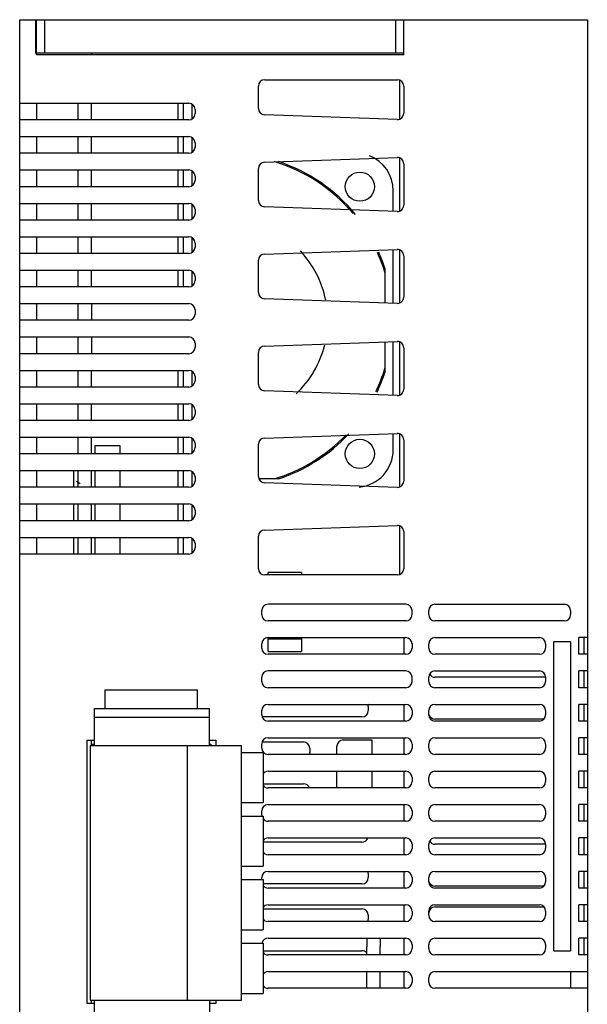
# Model space of a CAD drawing. Header units: millimetres. Extents: x 64 to 132, y 20 to 257.
# Tile 2 of 2: x 64 to 132, y 139 to 257. Entities that reach past the tile are written whole.
import ezdxf

# ---------------------------------------------------------------- set-up
doc = ezdxf.new("R2010")
doc.units = ezdxf.units.MM
doc.header["$LTSCALE"] = 18.008236
doc.layers.get('0').update_dxf_attribs({"linetype": 'CONTINUOUS'})
doc.layers.add('_1', color=7, linetype='CONTINUOUS')

msp = doc.modelspace()

# ---------------------------------------------------------------- linework, layer by layer
at = {"color": 7, "linetype": 'Continuous'}
for p, q in [((64.01, 43.16), (64.01, 257.16)), ((64.01, 257.16), (132.01, 257.16)), ((65.91, 257.16), (65.91, 253.16)), ((66.01, 252.96), (66.01, 257.16)), ((66.99, 257.16), (66.99, 253.16)), ((109.02, 257.16), (109.02, 253.16)), ((110.01, 252.96), (110.01, 257.16)), ((132.01, 257.16), (132.01, 50.16)), ((110.01, 253.16), (65.91, 253.16)), ((110.01, 252.96), (66.01, 252.96)), ((72.61, 253.16), (72.61, 252.96)), ((92.61, 246.51), (92.61, 249.21)), ((93.36, 249.96), (109.26, 249.96)), ((109.51, 249.86), (109.51, 245.31)), ((110.01, 249.21), (110.01, 245.96)), ((64.01, 247.16), (84.26, 247.16)), ((66.01, 247.16), (66.01, 245.16)), ((71.01, 245.16), (71.01, 247.16)), ((72.61, 245.16), (72.61, 247.16)), ((82.94, 247.16), (82.94, 245.16)), ((83.61, 247.16), (83.61, 245.16)), ((84.61, 247.01), (84.61, 245.3)), ((85.01, 246.41), (85.01, 245.91)), ((109.25, 245.21), (93.33, 245.76)), ((84.26, 245.16), (64.01, 245.16)), ((64.01, 243.16), (84.26, 243.16)), ((66.01, 243.16), (66.01, 241.16)), ((71.01, 241.16), (71.01, 243.16)), ((72.61, 241.16), (72.61, 243.16)), ((82.94, 243.16), (82.94, 241.16)), ((83.61, 243.16), (83.61, 241.16)), ((84.61, 243.01), (84.61, 241.3)), ((85.01, 242.41), (85.01, 241.91)), ((84.26, 241.16), (64.01, 241.16)), ((93.33, 240.1), (109.25, 240.66)), ((109.51, 240.55), (109.51, 234.3)), ((110.01, 239.91), (110.01, 234.94)), ((64.01, 239.16), (84.26, 239.16)), ((66.01, 239.16), (66.01, 237.16)), ((71.01, 237.16), (71.01, 239.16)), ((72.61, 237.16), (72.61, 239.16)), ((82.94, 239.16), (82.94, 237.16)), ((83.61, 239.16), (83.61, 237.16)), ((84.61, 239.01), (84.61, 237.3)), ((85.01, 238.41), (85.01, 237.91)), ((92.61, 235.5), (92.61, 239.35)), ((84.26, 237.16), (64.01, 237.16)), ((108.76, 234.21), (108.76, 236.66)), ((64.01, 235.16), (84.26, 235.16)), ((66.01, 235.16), (66.01, 233.16)), ((71.01, 233.16), (71.01, 235.16)), ((72.61, 233.16), (72.61, 235.16)), ((82.94, 235.16), (82.94, 233.16)), ((83.61, 235.16), (83.61, 233.16)), ((84.61, 235.01), (84.61, 233.3)), ((109.25, 234.19), (93.33, 234.75)), ((85.01, 234.41), (85.01, 233.91)), ((84.26, 233.16), (64.01, 233.16)), ((64.01, 231.16), (84.26, 231.16)), ((66.01, 231.16), (66.01, 229.16)), ((71.01, 229.16), (71.01, 231.16)), ((72.61, 229.16), (72.61, 231.16)), ((82.94, 231.16), (82.94, 229.16)), ((83.61, 231.16), (83.61, 229.16)), ((84.61, 231.01), (84.61, 229.3)), ((85.01, 230.41), (85.01, 229.91)), ((84.26, 229.16), (64.01, 229.16)), ((93.33, 229.09), (109.25, 229.64)), ((108.76, 223.2), (108.76, 229.62)), ((109.51, 229.54), (109.51, 223.28)), ((110.01, 228.89), (110.01, 223.93)), ((92.61, 224.48), (92.61, 228.34)), ((64.01, 227.16), (84.26, 227.16)), ((66.01, 227.16), (66.01, 225.16)), ((71.01, 225.16), (71.01, 227.16)), ((72.61, 225.16), (72.61, 227.16)), ((82.94, 227.16), (82.94, 225.16)), ((83.61, 227.16), (83.61, 225.16)), ((84.61, 227.01), (84.61, 225.3)), ((85.01, 226.41), (85.01, 225.91)), ((107.76, 227.4), (107.76, 223.23)), ((84.26, 225.16), (64.01, 225.16)), ((64.01, 223.16), (84.26, 223.16)), ((66.01, 223.16), (66.01, 221.16)), ((71.01, 221.16), (71.01, 223.16)), ((72.61, 223.16), (72.61, 221.16)), ((109.25, 223.18), (93.33, 223.73)), ((85.01, 222.41), (85.01, 221.91)), ((84.26, 221.16), (64.01, 221.16)), ((64.01, 219.16), (84.26, 219.16)), ((66.01, 219.16), (66.01, 217.16)), ((71.01, 217.16), (71.01, 219.16)), ((72.61, 219.16), (72.61, 217.16)), ((85.01, 218.41), (85.01, 217.91)), ((93.33, 218.07), (109.25, 218.63)), ((107.76, 218.57), (107.76, 214.91)), ((108.76, 212.18), (108.76, 218.61)), ((109.51, 218.52), (109.51, 212.27)), ((84.26, 217.16), (64.01, 217.16)), ((92.61, 213.47), (92.61, 217.32)), ((110.01, 217.88), (110.01, 212.91)), ((64.01, 215.16), (84.26, 215.16)), ((66.01, 215.16), (66.01, 213.16)), ((71.01, 213.16), (71.01, 215.16)), ((72.61, 213.16), (72.61, 215.16)), ((82.94, 215.16), (82.94, 213.16)), ((83.61, 215.16), (83.61, 213.16)), ((84.61, 215.01), (84.61, 213.3)), ((85.01, 214.41), (85.01, 213.91)), ((84.26, 213.16), (64.01, 213.16)), ((109.25, 212.16), (93.33, 212.72)), ((64.01, 211.16), (84.26, 211.16)), ((66.01, 211.16), (66.01, 209.16)), ((71.01, 209.16), (71.01, 211.16)), ((72.61, 209.16), (72.61, 211.16)), ((82.94, 211.16), (82.94, 209.16)), ((83.61, 211.16), (83.61, 209.16)), ((84.61, 211.01), (84.61, 209.3)), ((85.01, 210.41), (85.01, 209.91)), ((84.26, 209.16), (64.01, 209.16)), ((93.33, 207.06), (109.25, 207.61)), ((108.76, 205.66), (108.76, 207.59)), ((64.01, 207.16), (84.26, 207.16)), ((66.01, 207.16), (66.01, 205.16)), ((71.01, 205.16), (71.01, 207.16)), ((72.61, 205.16), (72.61, 207.16)), ((82.94, 207.16), (82.94, 205.16)), ((83.61, 207.16), (83.61, 205.16)), ((84.61, 207.01), (84.61, 205.3)), ((85.01, 206.41), (85.01, 205.91)), ((109.51, 207.51), (109.51, 201.25)), ((110.01, 206.86), (110.01, 201.9)), ((73.01, 206.16), (73.01, 205.16)), ((73.01, 206.16), (76, 206.16)), ((76, 206.16), (76, 205.16)), ((92.61, 202.45), (92.61, 206.31)), ((84.26, 205.16), (64.01, 205.16)), ((64.01, 203.16), (84.26, 203.16)), ((66.01, 203.16), (66.01, 201.16)), ((70.51, 201.16), (70.51, 203.16)), ((71.01, 201.16), (71.01, 203.16)), ((72.61, 201.16), (72.61, 203.16)), ((73.01, 203.16), (73.01, 201.16)), ((76, 203.16), (76, 201.16)), ((82.94, 203.16), (82.94, 201.16)), ((83.61, 203.16), (83.61, 201.16)), ((84.61, 203.01), (84.61, 201.3)), ((85.01, 202.41), (85.01, 201.91)), ((95, 202.16), (92.73, 202.16)), ((109.25, 201.15), (93.33, 201.7)), ((84.26, 201.16), (64.01, 201.16)), ((64.01, 199.16), (84.26, 199.16)), ((66.01, 199.16), (66.01, 197.16)), ((70.51, 197.16), (70.51, 199.16)), ((71.01, 197.16), (71.01, 199.16)), ((72.61, 197.16), (72.61, 199.16)), ((73.01, 199.16), (73.01, 197.16)), ((76, 199.16), (76, 197.16)), ((82.94, 199.16), (82.94, 197.16)), ((83.61, 199.16), (83.61, 197.16)), ((84.61, 199.01), (84.61, 197.3)), ((85.01, 198.41), (85.01, 197.91)), ((84.26, 197.16), (64.01, 197.16)), ((93.33, 196.04), (109.25, 196.6)), ((109.51, 196.49), (109.51, 190.76)), ((110.01, 195.85), (110.01, 191.41)), ((64.01, 195.16), (84.26, 195.16)), ((66.01, 195.16), (66.01, 193.16)), ((70.51, 193.16), (70.51, 195.16)), ((71.01, 193.16), (71.01, 195.16)), ((72.61, 193.16), (72.61, 195.16)), ((73.01, 195.16), (73.01, 193.16)), ((76, 195.16), (76, 193.16)), ((82.94, 195.16), (82.94, 193.16)), ((83.61, 195.16), (83.61, 193.16)), ((84.61, 195.01), (84.61, 193.3)), ((92.61, 191.41), (92.61, 195.29)), ((85.01, 194.41), (85.01, 193.91)), ((84.26, 193.16), (64.01, 193.16)), ((109.26, 190.66), (93.36, 190.66)), ((93.76, 190.66), (93.76, 190.96)), ((97.76, 190.96), (93.76, 190.96)), ((97.76, 190.96), (97.76, 190.66)), ((93.01, 185.91), (93.01, 186.41)), ((110.26, 187.16), (93.76, 187.16)), ((111.01, 185.91), (111.01, 186.41)), ((113.01, 185.91), (113.01, 186.41)), ((113.76, 187.16), (129.26, 187.16)), ((130.01, 186.41), (130.01, 185.91)), ((110.26, 185.16), (93.76, 185.16)), ((129.26, 185.16), (113.76, 185.16)), ((93.76, 181.51), (93.76, 183.16)), ((93.76, 183.16), (110.26, 183.16)), ((93.76, 183.01), (97.76, 183.01)), ((97.76, 183.16), (97.76, 181.51)), ((110.01, 183.16), (110.01, 181.16)), ((113.76, 183.16), (126.26, 183.16)), ((131.01, 181.16), (131.01, 183.16)), ((132.01, 183.16), (131.01, 183.16)), ((131.61, 181.16), (131.61, 183.16)), ((93.01, 181.91), (93.01, 182.41)), ((111.01, 182.41), (111.01, 181.91)), ((113.01, 181.91), (113.01, 182.41)), ((127.01, 182.41), (127.01, 181.91)), ((128.01, 145.66), (128.01, 182.66)), ((130.01, 182.66), (128.01, 182.66)), ((130.01, 182.66), (130.01, 145.66)), ((93.76, 181.51), (97.76, 181.51)), ((110.26, 181.16), (93.76, 181.16)), ((126.26, 181.16), (113.76, 181.16)), ((132.01, 181.16), (131.01, 181.16)), ((93.01, 177.91), (93.01, 178.41)), ((110.26, 179.16), (93.76, 179.16)), ((111.01, 177.91), (111.01, 178.41)), ((113.01, 177.91), (113.01, 178.41)), ((113.76, 179.16), (126.26, 179.16)), ((127.01, 178.41), (113.76, 178.41)), ((127.01, 178.41), (127.01, 177.91)), ((131.01, 177.16), (131.01, 179.16)), ((132.01, 179.16), (131.01, 179.16)), ((131.61, 177.16), (131.61, 179.16)), ((74.26, 174.68), (74.26, 176.89)), ((74.26, 176.89), (85.26, 176.89)), ((85.26, 176.89), (85.26, 174.68)), ((110.26, 177.16), (93.76, 177.16)), ((126.26, 177.16), (113.76, 177.16)), ((132.01, 177.16), (131.01, 177.16)), ((93.76, 175.16), (110.26, 175.16)), ((105.76, 174.91), (105.76, 174.41)), ((110.01, 175.16), (110.01, 173.16)), ((113.76, 175.16), (126.26, 175.16)), ((131.01, 173.16), (131.01, 175.16)), ((132.01, 175.16), (131.01, 175.16)), ((131.61, 173.16), (131.61, 175.16)), ((93.01, 173.91), (93.01, 174.41)), ((105.01, 173.66), (93.11, 173.66)), ((111.01, 174.41), (111.01, 173.91)), ((113.01, 173.91), (113.01, 174.41)), ((126.8, 173.41), (113.76, 173.41)), ((127.01, 174.41), (127.01, 173.91)), ((110.26, 173.16), (93.76, 173.16)), ((126.26, 173.16), (113.76, 173.16)), ((132.01, 173.16), (131.01, 173.16)), ((93.76, 171.16), (110.26, 171.16)), ((110.01, 171.16), (110.01, 169.16)), ((113.76, 171.16), (126.26, 171.16)), ((131.01, 169.16), (131.01, 171.16)), ((132.01, 171.16), (131.01, 171.16)), ((131.61, 169.16), (131.61, 171.16)), ((72.11, 139.33), (72.11, 170.89)), ((72.11, 170.89), (72.96, 170.89)), ((72.61, 170.23), (72.61, 170.89)), ((72.61, 170.39), (72.96, 170.39)), ((86.76, 170.89), (87.51, 170.89)), ((86.76, 170.39), (86.91, 170.39)), ((86.91, 170.39), (86.91, 170.23)), ((87.51, 170.89), (87.51, 170.23)), ((93.01, 169.91), (93.01, 170.41)), ((93.11, 170.66), (98.01, 170.66)), ((98.76, 169.91), (98.76, 169.41)), ((102.01, 169.16), (102.01, 170.16)), ((102.76, 170.91), (106.21, 170.91)), ((106.21, 170.91), (106.21, 169.16)), ((111.01, 170.41), (111.01, 169.91)), ((113.01, 169.91), (113.01, 170.41)), ((127.01, 170.41), (127.01, 169.91)), ((110.26, 169.16), (93.76, 169.16)), ((126.26, 169.16), (113.76, 169.16)), ((132.01, 169.16), (131.01, 169.16)), ((93.76, 167.16), (110.26, 167.16)), ((102.01, 165.16), (102.01, 167.16)), ((106.21, 167.16), (106.21, 165.16)), ((110.01, 167.16), (110.01, 165.16)), ((111.01, 166.41), (111.01, 165.91)), ((113.01, 165.91), (113.01, 166.41)), ((113.76, 167.16), (126.26, 167.16)), ((127.01, 166.41), (127.01, 165.91)), ((131.01, 165.16), (131.01, 167.16)), ((132.01, 167.16), (131.01, 167.16)), ((131.61, 165.16), (131.61, 167.16)), ((93.16, 165.66), (98.01, 165.66)), ((110.26, 165.16), (93.76, 165.16)), ((126.26, 165.16), (113.76, 165.16)), ((132.01, 165.16), (131.01, 165.16)), ((93.76, 163.16), (110.26, 163.16)), ((110.01, 163.16), (110.01, 161.16)), ((113.76, 163.16), (126.26, 163.16)), ((132.01, 163.16), (131.01, 163.16)), ((131.01, 161.16), (131.01, 163.16)), ((131.61, 161.16), (131.61, 163.16)), ((93.01, 161.91), (93.01, 162.41)), ((111.01, 162.41), (111.01, 161.91)), ((113.01, 161.91), (113.01, 162.41)), ((127.01, 162.41), (127.01, 161.91)), ((110.26, 161.16), (93.76, 161.16)), ((126.26, 161.16), (113.76, 161.16)), ((132.01, 161.16), (131.01, 161.16)), ((105.01, 158.66), (93.16, 158.66)), ((93.76, 159.16), (110.26, 159.16)), ((110.01, 159.16), (110.01, 157.16)), ((111.01, 158.41), (111.01, 157.91)), ((113.01, 157.91), (113.01, 158.41)), ((113.76, 159.16), (126.26, 159.16)), ((127.01, 158.41), (113.76, 158.41)), ((127.01, 158.41), (127.01, 157.91)), ((132.01, 159.16), (131.01, 159.16)), ((131.01, 157.16), (131.01, 159.16)), ((131.61, 157.16), (131.61, 159.16)), ((110.26, 157.16), (93.76, 157.16)), ((126.26, 157.16), (113.76, 157.16)), ((132.01, 157.16), (131.01, 157.16)), ((93.76, 155.16), (110.26, 155.16)), ((105.76, 154.91), (105.76, 154.41)), ((110.01, 155.16), (110.01, 153.16)), ((113.76, 155.16), (126.26, 155.16)), ((132.01, 155.16), (131.01, 155.16)), ((131.01, 153.16), (131.01, 155.16)), ((131.61, 153.16), (131.61, 155.16)), ((93.01, 154.17), (93.01, 154.41)), ((105.01, 153.66), (93.16, 153.66)), ((111.01, 154.41), (111.01, 153.91)), ((113.01, 153.91), (113.01, 154.41)), ((126.8, 153.41), (113.76, 153.41)), ((127.01, 154.41), (127.01, 153.91)), ((110.26, 153.16), (93.76, 153.16)), ((126.26, 153.16), (113.76, 153.16)), ((132.01, 153.16), (131.01, 153.16)), ((93.76, 151.16), (110.26, 151.16)), ((110.01, 151.16), (110.01, 149.16)), ((113.76, 151.16), (126.26, 151.16)), ((132.01, 151.16), (131.01, 151.16)), ((131.01, 149.16), (131.01, 151.16)), ((131.61, 149.16), (131.61, 151.16)), ((93.16, 150.66), (105.01, 150.66)), ((105.76, 149.91), (105.76, 149.41)), ((111.01, 150.41), (111.01, 149.91)), ((113.01, 149.91), (113.01, 150.41)), ((113.76, 150.91), (126.8, 150.91)), ((127.01, 150.41), (127.01, 149.91)), ((110.26, 149.16), (93.76, 149.16)), ((126.26, 149.16), (113.76, 149.16)), ((132.01, 149.16), (131.01, 149.16)), ((93.76, 147.16), (110.26, 147.16)), ((105.61, 147.16), (105.61, 146.16)), ((107.21, 147.16), (107.21, 146.15)), ((110.01, 147.16), (110.01, 145.16)), ((111.01, 146.41), (111.01, 145.91)), ((113.01, 145.91), (113.01, 146.41)), ((113.76, 147.16), (126.26, 147.16)), ((127.01, 146.41), (127.01, 145.91)), ((132.01, 147.16), (131.01, 147.16)), ((131.01, 145.16), (131.01, 147.16)), ((131.61, 145.16), (131.61, 147.16)), ((93.16, 145.66), (105.01, 145.66)), ((110.26, 145.16), (93.76, 145.16)), ((105.61, 145.16), (105.61, 146.15)), ((107.21, 145.16), (107.21, 146.15)), ((126.26, 145.16), (113.76, 145.16)), ((128.01, 145.66), (130.01, 145.66)), ((132.01, 145.16), (131.01, 145.16)), ((93.76, 143.16), (110.26, 143.16)), ((105.61, 141.16), (105.61, 143.16)), ((107.21, 141.16), (107.21, 143.16)), ((110.01, 143.16), (110.01, 141.16)), ((113.76, 143.16), (132.01, 143.16)), ((130.01, 143.16), (130.01, 141.16)), ((111.01, 142.41), (111.01, 141.91)), ((113.01, 141.91), (113.01, 142.41)), ((110.26, 141.16), (93.76, 141.16)), ((132.01, 141.16), (113.76, 141.16)), ((72.96, 139.33), (72.11, 139.33)), ((72.61, 139.33), (72.61, 139.73)), ((87.51, 139.33), (86.76, 139.33)), ((87.51, 139.73), (87.51, 139.33))]:
    msp.add_line(p, q, dxfattribs=at)
for centre in [(104.76, 237.16), (104.76, 205.16)]:
    msp.add_circle(centre, 1.75, dxfattribs=at)
for centre, radius, start, end in [((93.36, 249.21), 0.75, 90, 180), ((109.26, 249.21), 0.75, 0, 90), ((84.26, 246.41), 0.75, 0, 90), ((93.36, 246.51), 0.75, 180, 268), ((84.26, 245.91), 0.75, 270, 360), ((109.26, 245.96), 0.75, 268, 360), ((84.26, 242.41), 0.75, 0, 90), ((84.26, 241.91), 0.75, 270, 360), ((104.26, 236.66), 4.5, 0, 68.7039), ((109.26, 239.91), 0.75, 0, 92), ((93.36, 239.35), 0.75, 92, 180), ((88.76, 221.16), 19.85, 40.045, 73.2089), ((88.76, 221.16), 20, 39.2563, 71.8051), ((84.26, 238.41), 0.75, 0, 90), ((84.26, 237.91), 0.75, 270, 360), ((84.26, 234.41), 0.75, 0, 90), ((93.36, 235.5), 0.75, 180, 268), ((109.26, 234.94), 0.75, 268, 360), ((84.26, 233.91), 0.75, 270, 360), ((84.26, 230.41), 0.75, 0, 90), ((84.26, 229.91), 0.75, 270, 360), ((93.36, 228.34), 0.75, 92, 180), ((88.76, 221.16), 12.15, 11.4423, 43.1081), ((88.76, 221.16), 19.85, 16.7911, 24.0831), ((88.76, 221.16), 20, 18.1949, 24.1019), ((109.26, 228.89), 0.75, 0, 92), ((84.26, 226.41), 0.75, 0, 90), ((84.26, 225.91), 0.75, 270, 360), ((93.36, 224.48), 0.75, 180, 268), ((84.26, 222.41), 0.75, 0, 90), ((109.26, 223.93), 0.75, 268, 360), ((84.26, 221.91), 0.75, 270, 360), ((84.26, 218.41), 0.75, 0, 90), ((88.76, 221.16), 12.15, 313.5337, 345.9815), ((109.26, 217.88), 0.75, 0, 92), ((84.26, 217.91), 0.75, 270, 360), ((93.36, 217.32), 0.75, 92, 180), ((84.26, 214.41), 0.75, 0, 90), ((88.76, 221.16), 19.85, 334.5494, 343.2089), ((88.76, 221.16), 20, 334.5299, 341.8051), ((84.26, 213.91), 0.75, 270, 360), ((93.36, 213.47), 0.75, 180, 268), ((109.26, 212.91), 0.75, 268, 360), ((84.26, 210.41), 0.75, 0, 90), ((84.26, 209.91), 0.75, 270, 360), ((88.76, 221.16), 20, 288.1949, 317.1775), ((109.26, 206.86), 0.75, 0, 92), ((84.26, 206.41), 0.75, 0, 90), ((93.36, 206.31), 0.75, 92, 180), ((88.76, 221.16), 19.85, 286.7911, 316.3536), ((84.26, 205.91), 0.75, 270, 360), ((104.26, 205.66), 4.5, 275.342, 360), ((84.26, 202.41), 0.75, 0, 90), ((73.26, 205.66), 4.5, 236.817, 243.5576), ((84.26, 201.91), 0.75, 270, 360), ((93.36, 202.45), 0.75, 180, 268), ((109.26, 201.9), 0.75, 268, 360), ((73.26, 205.66), 4.5, 262.4864, 263.1952), ((84.26, 198.41), 0.75, 0, 90), ((84.26, 197.91), 0.75, 270, 360), ((93.36, 195.29), 0.75, 92, 180), ((109.26, 195.85), 0.75, 0, 92), ((84.26, 194.41), 0.75, 0, 90), ((84.26, 193.91), 0.75, 270, 360), ((93.36, 191.41), 0.75, 180, 270), ((109.26, 191.41), 0.75, 270, 360), ((93.76, 186.41), 0.75, 90, 180), ((110.26, 186.41), 0.75, 0, 90), ((113.76, 186.41), 0.75, 90, 180), ((129.26, 186.41), 0.75, 0, 90), ((93.76, 185.91), 0.75, 180, 270), ((110.26, 185.91), 0.75, 270, 360), ((113.76, 185.91), 0.75, 180, 270), ((129.26, 185.91), 0.75, 270, 360), ((93.76, 182.41), 0.75, 90, 180), ((110.26, 182.41), 0.75, 0, 90), ((113.76, 182.41), 0.75, 90, 180), ((126.26, 182.41), 0.75, 0, 90), ((93.76, 181.91), 0.75, 180, 270), ((110.26, 181.91), 0.75, 270, 360), ((113.76, 181.91), 0.75, 180, 270), ((126.26, 181.91), 0.75, 270, 360), ((93.76, 178.41), 0.75, 90, 180), ((110.26, 178.41), 0.75, 0, 90), ((113.76, 178.41), 0.75, 90, 180), ((113.76, 179.16), 0.75, 211.9266, 270), ((126.26, 178.41), 0.75, 0, 90), ((93.76, 177.91), 0.75, 180, 270), ((110.26, 177.91), 0.75, 270, 360), ((113.76, 177.91), 0.75, 180, 270), ((126.26, 177.91), 0.75, 270, 360), ((93.76, 174.41), 0.75, 90, 180), ((105.01, 174.91), 0.75, 0, 21.4296), ((110.26, 174.41), 0.75, 0, 90), ((113.76, 174.41), 0.75, 90, 180), ((126.26, 174.41), 0.75, 0, 90), ((93.76, 173.91), 0.75, 180, 270), ((105.01, 174.41), 0.75, 270, 360), ((110.26, 173.91), 0.75, 270, 360), ((113.76, 173.91), 0.75, 180, 270), ((113.76, 174.16), 0.75, 198.3906, 270), ((126.26, 173.91), 0.75, 270, 360), ((93.76, 170.41), 0.75, 90, 180), ((110.26, 170.41), 0.75, 0, 90), ((113.76, 170.41), 0.75, 90, 180), ((126.26, 170.41), 0.75, 0, 90), ((93.76, 169.91), 0.75, 180, 270), ((98.01, 169.91), 0.75, 0, 90), ((102.76, 170.16), 0.75, 90, 180), ((110.26, 169.91), 0.75, 270, 360), ((113.76, 169.91), 0.75, 180, 270), ((126.26, 169.91), 0.75, 270, 360), ((98.01, 169.41), 0.75, 338.5704, 360), ((93.76, 166.41), 0.75, 90, 148.9329), ((110.26, 166.41), 0.75, 0, 90), ((113.76, 166.41), 0.75, 90, 180), ((126.26, 166.41), 0.75, 0, 90), ((93.76, 165.91), 0.75, 211.0671, 270), ((98.01, 164.91), 0.75, 21.4296, 90), ((110.26, 165.91), 0.75, 270, 360), ((113.76, 165.91), 0.75, 180, 270), ((126.26, 165.91), 0.75, 270, 360), ((93.76, 162.41), 0.75, 90, 180), ((110.26, 162.41), 0.75, 0, 90), ((113.76, 162.41), 0.75, 90, 180), ((126.26, 162.41), 0.75, 0, 90), ((93.76, 161.91), 0.75, 180, 193.5717), ((110.26, 161.91), 0.75, 270, 360), ((113.76, 161.91), 0.75, 180, 270), ((126.26, 161.91), 0.75, 270, 360), ((93.76, 161.91), 0.75, 211.0671, 270), ((93.76, 158.41), 0.75, 90, 148.9329), ((105.01, 159.41), 0.75, 270, 338.5704), ((110.26, 158.41), 0.75, 0, 90), ((113.76, 158.41), 0.75, 90, 180), ((113.76, 159.16), 0.75, 211.9266, 270), ((126.26, 158.41), 0.75, 0, 90), ((93.76, 157.91), 0.75, 211.0671, 270), ((110.26, 157.91), 0.75, 270, 360), ((113.76, 157.91), 0.75, 180, 270), ((126.26, 157.91), 0.75, 270, 360), ((93.76, 154.41), 0.75, 90, 180), ((105.01, 154.91), 0.75, 0, 21.4296), ((110.26, 154.41), 0.75, 0, 90), ((113.76, 154.41), 0.75, 90, 180), ((126.26, 154.41), 0.75, 0, 90), ((93.76, 153.91), 0.75, 211.0671, 270), ((105.01, 154.41), 0.75, 270, 360), ((110.26, 153.91), 0.75, 270, 360), ((113.76, 153.91), 0.75, 180, 270), ((113.76, 154.16), 0.75, 198.3906, 270), ((126.26, 153.91), 0.75, 270, 360), ((93.76, 150.41), 0.75, 90, 148.9329), ((110.26, 150.41), 0.75, 0, 90), ((113.76, 150.41), 0.75, 90, 180), ((126.26, 150.41), 0.75, 0, 90), ((105.01, 149.91), 0.75, 0, 90), ((110.26, 149.91), 0.75, 270, 360), ((113.76, 150.16), 0.75, 90, 180), ((113.76, 149.91), 0.75, 180, 270), ((126.26, 149.91), 0.75, 270, 360), ((93.76, 149.91), 0.75, 211.0671, 270), ((105.01, 149.41), 0.75, 338.5704, 360), ((93.76, 146.41), 0.75, 90, 164.9906), ((110.26, 146.41), 0.75, 0, 90), ((113.76, 146.41), 0.75, 90, 180), ((126.26, 146.41), 0.75, 0, 90), ((93.76, 145.91), 0.75, 211.0671, 270), ((105.01, 144.91), 0.75, 45, 90), ((110.26, 145.91), 0.75, 270, 360), ((113.76, 145.91), 0.75, 180, 270), ((126.26, 145.91), 0.75, 270, 360), ((93.76, 142.41), 0.75, 90, 148.9329), ((110.26, 142.41), 0.75, 0, 90), ((113.76, 142.41), 0.75, 90, 180), ((93.76, 141.91), 0.75, 211.0671, 270), ((110.26, 141.91), 0.75, 270, 360), ((113.76, 141.91), 0.75, 180, 270)]:
    msp.add_arc(centre, radius, start, end, dxfattribs=at)
at = {"layer": '_1', "color": 7, "linetype": 'Continuous'}
for p, q in [((72.96, 170.23), (72.96, 174.68)), ((72.96, 174.68), (86.76, 174.68)), ((86.76, 170.23), (86.76, 174.68)), ((72.96, 173.63), (86.76, 173.63)), ((72.46, 170.23), (72.46, 139.73)), ((72.46, 170.23), (90.56, 170.23)), ((84.06, 170.23), (84.06, 139.73)), ((90.56, 139.73), (90.56, 170.23)), ((90.56, 169.41), (93.16, 169.41)), ((93.16, 169.41), (93.16, 163.41)), ((90.56, 163.41), (93.16, 163.41)), ((90.56, 161.79), (93.16, 161.79)), ((93.16, 161.79), (93.16, 155.79)), ((90.56, 155.79), (93.16, 155.79)), ((90.56, 154.17), (93.16, 154.17)), ((93.16, 154.17), (93.16, 148.17)), ((90.56, 148.17), (93.16, 148.17)), ((90.56, 146.55), (93.16, 146.55)), ((93.16, 146.55), (93.16, 140.55)), ((90.56, 140.55), (93.16, 140.55)), ((72.46, 139.73), (90.56, 139.73)), ((72.96, 135.28), (72.96, 139.73)), ((86.76, 139.73), (86.76, 135.28))]:
    msp.add_line(p, q, dxfattribs=at)

doc.saveas('drawing.dxf')
